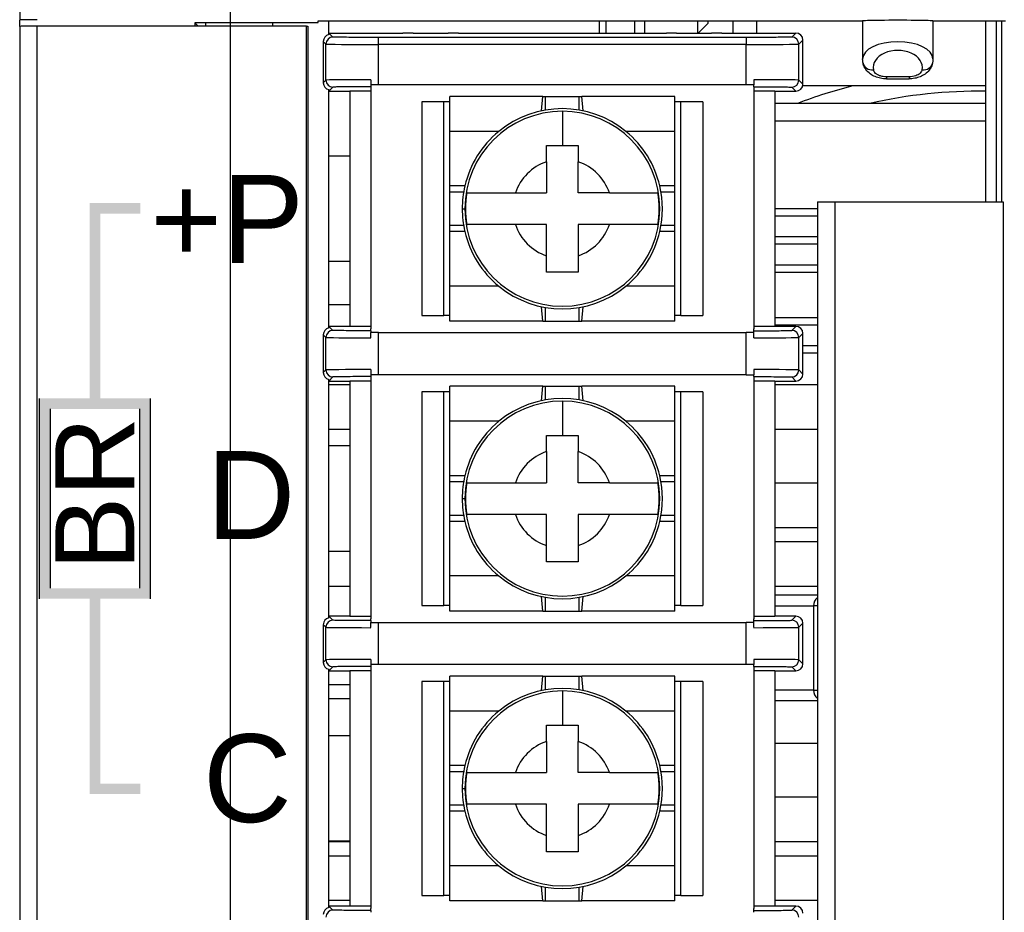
# Model space of a CAD drawing. Extents: x 14074 to 14381, y -3030 to -2703.
# Tile 13 of 18: x 14074 to 14103, y -2794 to -2768. Entities that reach past the tile are written whole.
import ezdxf

# ---------------------------------------------------------------- set-up
doc = ezdxf.new("R2010")
doc.units = 0
doc.layers.get('0').update_dxf_attribs({"linetype": 'CONTINUOUS'})
doc.layers.get('DEFPOINTS').update_dxf_attribs({"color": 8, "linetype": 'CONTINUOUS'})
doc.styles.add('DIMEMSIONS', font='isocp.shx', dxfattribs={"bigfont": 'chineset.shx'})
doc.styles.get("Standard").update_dxf_attribs({"font": 'PMingLiU.ttf'})
doc.dimstyles.new('ISO-25', dxfattribs={"dimtxt": 3, "dimasz": 3, "dimexe": 1, "dimexo": 1, "dimgap": 2, "dimtad": 2, "dimtih": 1, "dimtoh": 1, "dimtxsty": 'STANDARD', "dimcen": 0, "dimclrd": 256, "dimclre": 256, "dimclrt": 256, "dimazin": 3, "dimtfac": 1, "dimtmove": 0, "dimatfit": 3})

# ---------------------------------------------------------------- blocks, each defined once
blk = doc.blocks.new('*D5')
for p, q in [((14080.498, -2882.175), (14080.498, -2718.393)), ((14138.498, -2732.175), (14138.498, -2718.393)), ((14083.498, -2719.393), (14135.498, -2719.393))]:
    blk.add_line(p, q)
for points in [[(14083.498, -2718.893), (14083.498, -2719.893), (14080.498, -2719.393)], [(14135.498, -2718.893), (14135.498, -2719.893), (14138.498, -2719.393)]]:
    blk.add_solid(points)
at = {"layer": 'DEFPOINTS', "color": 0}
for p in [(14138.498, -2719.393), (14138.498, -2733.175), (14080.498, -2883.175)]:
    blk.add_point(p, dxfattribs=at)
at = {"insert": (14109.498, -2715.695), "char_height": 3, "attachment_point": 5}
blk.add_mtext('58', dxfattribs=at)
blk = doc.blocks.new('*D7')
for p, q in [((14139.498, -2733.175), (14153.144, -2733.175)), ((14152.144, -2736.175), (14152.144, -2880.175)), ((14081.498, -2883.175), (14153.144, -2883.175))]:
    blk.add_line(p, q)
for points in [[(14151.644, -2736.175), (14152.644, -2736.175), (14152.144, -2733.175)], [(14151.644, -2880.175), (14152.644, -2880.175), (14152.144, -2883.175)]]:
    blk.add_solid(points)
at = {"layer": 'DEFPOINTS', "color": 0}
for p in [(14138.498, -2733.175), (14080.498, -2883.175), (14152.144, -2883.175)]:
    blk.add_point(p, dxfattribs=at)
at = {"insert": (14157.008, -2808.175), "char_height": 3, "attachment_point": 5}
blk.add_mtext('150', dxfattribs=at)

msp = doc.modelspace()

# ---------------------------------------------------------------- hatches: boundary and pattern name
h = msp.add_hatch(color=256)
h.dxf.hatch_style = 1
h.paths.add_polyline_path([(14076.79, -2773.812), (14077.93, -2773.812), (14077.93, -2773.512), (14076.49, -2773.512), (14076.49, -2779.073), (14075.064, -2779.073), (14075.064, -2784.775), (14076.49, -2784.775), (14076.49, -2790.336), (14077.93, -2790.336), (14077.93, -2790.036), (14076.79, -2790.036), (14076.79, -2784.775), (14078.217, -2784.775), (14078.217, -2779.073), (14076.79, -2779.073)])
h.paths.add_polyline_path([(14077.917, -2779.373), (14077.917, -2784.475), (14075.364, -2784.475), (14075.364, -2779.373)], flags=16)

# ---------------------------------------------------------------- linework, layer by layer
for p, q in [((14074.498, -2760.28), (14074.498, -2768.301)), ((14074.498, -2768.484), (14074.498, -2768.301)), ((14074.498, -2768.484), (14074.498, -2802.306)), ((14074.998, -2801.819), (14074.998, -2768.475)), ((14079.498, -2768.475), (14074.998, -2768.475)), ((14079.498, -2768.475), (14079.498, -2768.376)), ((14079.498, -2768.376), (14082.998, -2768.376)), ((14079.498, -2768.395), (14079.578, -2768.475)), ((14082.667, -2768.475), (14079.498, -2768.475)), ((14079.798, -2768.475), (14079.798, -2768.376)), ((14081.698, -2768.376), (14081.698, -2768.475)), ((14082.667, -2802.319), (14082.667, -2768.475)), ((14082.667, -2768.475), (14082.698, -2768.475)), ((14082.698, -2768.475), (14082.698, -2869.675)), ((14082.998, -2768.376), (14082.998, -2768.327)), ((14082.998, -2768.327), (14098.498, -2768.327)), ((14083.298, -2768.716), (14083.298, -2768.327)), ((14090.998, -2768.327), (14090.998, -2768.671)), ((14091.198, -2768.671), (14091.198, -2768.327)), ((14091.998, -2768.327), (14091.998, -2768.671)), ((14092.298, -2768.671), (14092.298, -2768.327)), ((14093.798, -2768.327), (14093.798, -2768.675)), ((14093.818, -2768.675), (14094.098, -2768.395)), ((14094.098, -2768.395), (14094.098, -2768.327)), ((14094.811, -2768.671), (14094.811, -2768.327)), ((14095.473, -2768.327), (14095.473, -2768.671)), ((14098.498, -2768.327), (14098.498, -2769.409)), ((14100.498, -2768.327), (14102.564, -2768.327)), ((14100.498, -2768.327), (14100.498, -2769.409)), ((14101.998, -2768.327), (14101.998, -2773.475)), ((14102.298, -2768.327), (14102.298, -2773.475)), ((14102.459, -2773.475), (14102.459, -2768.327)), ((14083.298, -2768.671), (14085.409, -2768.671)), ((14083.418, -2768.786), (14083.298, -2768.671)), ((14085.698, -2768.675), (14085.409, -2768.671)), ((14085.698, -2768.675), (14086.698, -2768.675)), ((14086.987, -2768.671), (14086.698, -2768.675)), ((14086.987, -2768.671), (14092.909, -2768.671)), ((14093.198, -2768.675), (14092.909, -2768.671)), ((14093.198, -2768.675), (14094.198, -2768.675)), ((14094.487, -2768.671), (14094.198, -2768.675)), ((14094.487, -2768.671), (14096.598, -2768.671)), ((14096.598, -2768.671), (14096.478, -2768.786)), ((14083.218, -2768.986), (14083.141, -2768.912)), ((14083.141, -2768.912), (14083.141, -2770.086)), ((14083.218, -2770.012), (14083.218, -2768.986)), ((14083.218, -2768.986), (14083.218, -2768.986)), ((14095.178, -2768.797), (14084.718, -2768.797)), ((14095.178, -2768.997), (14084.718, -2768.997)), ((14084.718, -2770.149), (14084.718, -2768.997)), ((14095.178, -2768.797), (14095.178, -2768.997)), ((14095.178, -2770.149), (14095.178, -2768.997)), ((14096.798, -2768.871), (14096.678, -2768.986)), ((14096.678, -2770.012), (14096.678, -2768.986)), ((14096.798, -2770.127), (14096.798, -2768.871)), ((14083.218, -2770.012), (14083.141, -2770.086)), ((14084.498, -2770.001), (14084.498, -2770.149)), ((14084.718, -2770.149), (14084.498, -2770.149)), ((14095.178, -2770.149), (14084.718, -2770.149)), ((14095.398, -2770.149), (14095.178, -2770.149)), ((14095.398, -2770.001), (14095.398, -2770.149)), ((14096.678, -2770.012), (14096.678, -2770.012)), ((14096.678, -2770.012), (14096.798, -2770.127)), ((14101.998, -2770.175), (14096.792, -2770.175)), ((14099.174, -2769.921), (14099.174, -2769.975)), ((14099.822, -2769.921), (14099.174, -2769.921)), ((14099.174, -2769.975), (14099.822, -2769.975)), ((14099.822, -2769.921), (14099.822, -2769.975)), ((14083.418, -2770.212), (14083.298, -2770.327)), ((14083.298, -2777.066), (14083.298, -2770.282)), ((14083.298, -2770.327), (14083.898, -2770.327)), ((14083.898, -2770.319), (14084.498, -2770.319)), ((14083.898, -2770.319), (14083.898, -2777.029)), ((14084.498, -2770.201), (14084.498, -2770.253)), ((14084.498, -2770.253), (14084.498, -2777.095)), ((14089.39, -2770.474), (14086.748, -2770.474)), ((14086.748, -2771.474), (14086.748, -2770.474)), ((14089.352, -2770.887), (14089.39, -2770.474)), ((14089.39, -2770.474), (14089.471, -2770.474)), ((14089.471, -2770.474), (14090.425, -2770.474)), ((14089.471, -2770.864), (14089.471, -2770.474)), ((14090.425, -2770.474), (14090.506, -2770.474)), ((14090.425, -2770.864), (14090.425, -2770.474)), ((14093.148, -2770.474), (14090.506, -2770.474)), ((14090.544, -2770.887), (14090.506, -2770.474)), ((14093.148, -2771.474), (14093.148, -2770.474)), ((14095.398, -2770.201), (14095.398, -2770.253)), ((14095.398, -2770.253), (14095.398, -2777.095)), ((14095.398, -2770.319), (14095.998, -2770.319)), ((14095.998, -2770.319), (14095.998, -2777.029)), ((14095.998, -2770.327), (14096.598, -2770.327)), ((14096.478, -2770.212), (14096.598, -2770.327)), ((14085.949, -2770.632), (14085.949, -2776.716)), ((14086.573, -2770.632), (14085.949, -2770.632)), ((14086.748, -2770.632), (14086.573, -2770.632)), ((14086.573, -2776.716), (14086.573, -2770.632)), ((14093.323, -2770.632), (14093.148, -2770.632)), ((14093.948, -2770.632), (14093.323, -2770.632)), ((14093.323, -2776.716), (14093.323, -2770.632)), ((14093.948, -2770.632), (14093.948, -2776.716)), ((14101.998, -2770.675), (14095.998, -2770.675)), ((14095.998, -2771.175), (14101.998, -2771.175)), ((14088.136, -2771.474), (14086.748, -2771.474)), ((14086.748, -2773.024), (14086.748, -2771.474)), ((14093.148, -2771.474), (14091.76, -2771.474)), ((14093.148, -2773.024), (14093.148, -2771.474)), ((14083.898, -2772.175), (14083.298, -2772.175)), ((14087.173, -2773.024), (14086.748, -2773.024)), ((14086.748, -2773.197), (14086.748, -2773.024)), ((14086.748, -2774.151), (14086.748, -2773.197)), ((14087.138, -2773.197), (14086.748, -2773.197)), ((14093.148, -2773.024), (14092.723, -2773.024)), ((14093.148, -2773.197), (14092.758, -2773.197)), ((14093.148, -2773.197), (14093.148, -2773.024)), ((14093.148, -2774.151), (14093.148, -2773.197)), ((14097.211, -2773.475), (14097.711, -2773.475)), ((14097.211, -2773.475), (14097.211, -2864.675)), ((14097.711, -2864.675), (14097.711, -2773.475)), ((14097.711, -2773.475), (14102.498, -2773.475)), ((14102.498, -2773.475), (14102.498, -2864.675)), ((14087.098, -2773.674), (14087.173, -2773.674)), ((14097.211, -2773.675), (14095.998, -2773.675)), ((14095.998, -2773.875), (14097.211, -2773.875)), ((14087.138, -2774.151), (14086.748, -2774.151)), ((14086.748, -2774.324), (14086.748, -2774.151)), ((14087.173, -2774.324), (14086.748, -2774.324)), ((14086.748, -2775.874), (14086.748, -2774.324)), ((14093.148, -2774.324), (14092.723, -2774.324)), ((14093.148, -2774.151), (14092.758, -2774.151)), ((14093.148, -2774.324), (14093.148, -2774.151)), ((14093.148, -2775.874), (14093.148, -2774.324)), ((14097.211, -2774.475), (14095.998, -2774.475)), ((14095.998, -2774.675), (14097.211, -2774.675)), ((14083.898, -2775.175), (14083.298, -2775.175)), ((14097.211, -2775.275), (14095.998, -2775.275)), ((14095.998, -2775.475), (14097.211, -2775.475)), ((14088.136, -2775.874), (14086.748, -2775.874)), ((14086.748, -2776.874), (14086.748, -2775.874)), ((14093.148, -2775.874), (14091.76, -2775.874)), ((14093.148, -2776.874), (14093.148, -2775.874)), ((14083.298, -2776.395), (14083.898, -2776.395)), ((14089.39, -2776.874), (14089.352, -2776.461)), ((14089.471, -2776.874), (14089.471, -2776.484)), ((14090.425, -2776.874), (14090.425, -2776.484)), ((14090.506, -2776.874), (14090.544, -2776.461)), ((14085.949, -2776.716), (14086.573, -2776.716)), ((14086.748, -2776.716), (14086.573, -2776.716)), ((14089.39, -2776.874), (14086.748, -2776.874)), ((14089.39, -2776.874), (14089.471, -2776.874)), ((14089.471, -2776.874), (14090.425, -2776.874)), ((14090.425, -2776.874), (14090.506, -2776.874)), ((14093.148, -2776.874), (14090.506, -2776.874)), ((14093.323, -2776.716), (14093.148, -2776.716)), ((14093.323, -2776.716), (14093.948, -2776.716)), ((14097.211, -2776.775), (14095.998, -2776.775)), ((14083.898, -2777.021), (14083.298, -2777.021)), ((14083.418, -2777.136), (14083.298, -2777.021)), ((14084.498, -2777.029), (14083.898, -2777.029)), ((14084.498, -2777.147), (14084.498, -2777.095)), ((14084.718, -2777.199), (14084.498, -2777.199)), ((14084.498, -2777.347), (14084.498, -2777.199)), ((14084.718, -2777.199), (14095.178, -2777.199)), ((14084.718, -2778.399), (14084.718, -2777.199)), ((14095.178, -2778.399), (14095.178, -2777.199)), ((14095.398, -2777.199), (14095.178, -2777.199)), ((14095.998, -2777.029), (14095.398, -2777.029)), ((14095.398, -2777.147), (14095.398, -2777.095)), ((14095.398, -2777.347), (14095.398, -2777.199)), ((14095.998, -2776.975), (14097.211, -2776.975)), ((14096.598, -2777.021), (14095.998, -2777.021)), ((14096.478, -2777.136), (14096.598, -2777.021)), ((14083.218, -2777.336), (14083.141, -2777.262)), ((14083.141, -2777.262), (14083.141, -2778.336)), ((14083.218, -2778.262), (14083.218, -2777.336)), ((14083.218, -2777.336), (14083.218, -2777.336)), ((14096.678, -2777.336), (14096.798, -2777.221)), ((14096.678, -2778.262), (14096.678, -2777.336)), ((14096.798, -2778.377), (14096.798, -2777.221)), ((14097.211, -2777.575), (14096.798, -2777.575)), ((14096.798, -2777.775), (14097.211, -2777.775)), ((14083.218, -2778.262), (14083.141, -2778.336)), ((14084.498, -2778.251), (14084.498, -2778.399)), ((14095.398, -2778.251), (14095.398, -2778.399)), ((14096.678, -2778.262), (14096.678, -2778.262)), ((14096.678, -2778.262), (14096.798, -2778.377)), ((14083.418, -2778.462), (14083.298, -2778.577)), ((14083.298, -2785.316), (14083.298, -2778.532)), ((14083.298, -2778.577), (14083.898, -2778.577)), ((14083.898, -2778.569), (14084.498, -2778.569)), ((14083.898, -2778.569), (14083.898, -2785.279)), ((14084.718, -2778.399), (14084.498, -2778.399)), ((14084.498, -2778.451), (14084.498, -2778.503)), ((14084.498, -2778.503), (14084.498, -2785.345)), ((14095.178, -2778.399), (14084.718, -2778.399)), ((14095.178, -2778.399), (14095.398, -2778.399)), ((14095.398, -2778.451), (14095.398, -2778.503)), ((14095.398, -2778.503), (14095.398, -2785.345)), ((14095.398, -2778.569), (14095.998, -2778.569)), ((14095.998, -2778.569), (14095.998, -2785.279)), ((14095.998, -2778.577), (14096.598, -2778.577)), ((14096.478, -2778.462), (14096.598, -2778.577)), ((14083.298, -2778.675), (14083.898, -2778.675)), ((14085.949, -2778.882), (14085.949, -2784.966)), ((14086.573, -2778.882), (14085.949, -2778.882)), ((14086.748, -2778.882), (14086.573, -2778.882)), ((14086.573, -2784.966), (14086.573, -2778.882)), ((14089.39, -2778.724), (14086.748, -2778.724)), ((14086.748, -2779.724), (14086.748, -2778.724)), ((14089.352, -2779.137), (14089.39, -2778.724)), ((14089.39, -2778.724), (14089.471, -2778.724)), ((14089.471, -2778.724), (14090.425, -2778.724)), ((14089.471, -2779.114), (14089.471, -2778.724)), ((14090.425, -2778.724), (14090.506, -2778.724)), ((14090.425, -2779.114), (14090.425, -2778.724)), ((14093.148, -2778.724), (14090.506, -2778.724)), ((14090.544, -2779.137), (14090.506, -2778.724)), ((14093.148, -2779.724), (14093.148, -2778.724)), ((14093.323, -2778.882), (14093.148, -2778.882)), ((14093.948, -2778.882), (14093.323, -2778.882)), ((14093.323, -2784.966), (14093.323, -2778.882)), ((14093.948, -2778.882), (14093.948, -2784.966)), ((14095.998, -2778.675), (14097.211, -2778.675)), ((14075.064, -2784.775), (14075.064, -2779.073)), ((14075.064, -2784.775), (14075.064, -2779.073)), ((14078.217, -2779.073), (14078.217, -2784.775)), ((14078.217, -2779.073), (14078.217, -2784.775)), ((14075.364, -2779.373), (14075.364, -2784.475)), ((14075.364, -2779.373), (14075.364, -2784.475)), ((14077.917, -2784.475), (14077.917, -2779.373)), ((14077.917, -2784.475), (14077.917, -2779.373)), ((14088.136, -2779.724), (14086.748, -2779.724)), ((14086.748, -2781.274), (14086.748, -2779.724)), ((14093.148, -2779.724), (14091.76, -2779.724)), ((14093.148, -2781.274), (14093.148, -2779.724)), ((14083.298, -2779.945), (14083.898, -2779.945)), ((14095.998, -2779.945), (14097.211, -2779.945)), ((14083.898, -2780.425), (14083.298, -2780.425)), ((14087.173, -2781.274), (14086.748, -2781.274)), ((14086.748, -2781.447), (14086.748, -2781.274)), ((14093.148, -2781.274), (14092.723, -2781.274)), ((14093.148, -2781.447), (14093.148, -2781.274)), ((14086.748, -2782.401), (14086.748, -2781.447)), ((14087.138, -2781.447), (14086.748, -2781.447)), ((14093.148, -2781.447), (14092.758, -2781.447)), ((14093.148, -2782.401), (14093.148, -2781.447)), ((14095.998, -2781.475), (14097.211, -2781.475)), ((14087.098, -2781.924), (14087.173, -2781.924)), ((14087.138, -2782.401), (14086.748, -2782.401)), ((14086.748, -2782.574), (14086.748, -2782.401)), ((14093.148, -2782.401), (14092.758, -2782.401)), ((14093.148, -2782.574), (14093.148, -2782.401)), ((14087.173, -2782.574), (14086.748, -2782.574)), ((14086.748, -2784.124), (14086.748, -2782.574)), ((14093.148, -2782.574), (14092.723, -2782.574)), ((14093.148, -2784.124), (14093.148, -2782.574)), ((14095.998, -2782.745), (14097.211, -2782.745)), ((14095.998, -2783.146), (14097.211, -2783.146)), ((14083.898, -2783.425), (14083.298, -2783.425)), ((14088.136, -2784.124), (14086.748, -2784.124)), ((14086.748, -2785.124), (14086.748, -2784.124)), ((14093.148, -2784.124), (14091.76, -2784.124)), ((14093.148, -2785.124), (14093.148, -2784.124)), ((14083.298, -2784.416), (14083.898, -2784.416)), ((14095.998, -2784.416), (14097.211, -2784.416)), ((14089.39, -2785.124), (14089.352, -2784.711)), ((14089.471, -2785.124), (14089.471, -2784.734)), ((14090.425, -2785.124), (14090.425, -2784.734)), ((14090.506, -2785.124), (14090.544, -2784.711)), ((14097.211, -2784.675), (14095.998, -2784.675)), ((14085.949, -2784.966), (14086.573, -2784.966)), ((14086.748, -2784.966), (14086.573, -2784.966)), ((14093.323, -2784.966), (14093.148, -2784.966)), ((14093.323, -2784.966), (14093.948, -2784.966)), ((14095.998, -2784.975), (14097.098, -2784.975)), ((14097.211, -2784.975), (14097.098, -2784.975)), ((14097.098, -2784.975), (14097.098, -2787.375)), ((14083.418, -2785.386), (14083.298, -2785.271)), ((14083.898, -2785.271), (14083.298, -2785.271)), ((14084.498, -2785.279), (14083.898, -2785.279)), ((14089.39, -2785.124), (14086.748, -2785.124)), ((14089.39, -2785.124), (14089.471, -2785.124)), ((14089.471, -2785.124), (14090.425, -2785.124)), ((14090.425, -2785.124), (14090.506, -2785.124)), ((14093.148, -2785.124), (14090.506, -2785.124)), ((14095.998, -2785.279), (14095.398, -2785.279)), ((14096.598, -2785.271), (14095.998, -2785.271)), ((14096.478, -2785.386), (14096.598, -2785.271)), ((14083.218, -2785.586), (14083.141, -2785.512)), ((14083.141, -2785.512), (14083.141, -2786.586)), ((14083.218, -2786.512), (14083.218, -2785.586)), ((14083.218, -2785.586), (14083.218, -2785.586)), ((14084.498, -2785.397), (14084.498, -2785.345)), ((14084.498, -2785.449), (14084.718, -2785.449)), ((14084.498, -2785.597), (14084.498, -2785.449)), ((14084.718, -2785.449), (14095.178, -2785.449)), ((14084.718, -2786.649), (14084.718, -2785.449)), ((14095.178, -2786.649), (14095.178, -2785.449)), ((14095.398, -2785.449), (14095.178, -2785.449)), ((14095.398, -2785.397), (14095.398, -2785.345)), ((14095.398, -2785.597), (14095.398, -2785.449)), ((14096.678, -2785.586), (14096.798, -2785.471)), ((14096.678, -2786.512), (14096.678, -2785.586)), ((14096.798, -2786.627), (14096.798, -2785.471)), ((14083.218, -2786.512), (14083.141, -2786.586)), ((14083.418, -2786.712), (14083.298, -2786.827)), ((14084.498, -2786.501), (14084.498, -2786.649)), ((14084.718, -2786.649), (14084.498, -2786.649)), ((14084.498, -2786.701), (14084.498, -2786.753)), ((14095.178, -2786.649), (14084.718, -2786.649)), ((14095.398, -2786.649), (14095.178, -2786.649)), ((14095.398, -2786.501), (14095.398, -2786.649)), ((14095.398, -2786.701), (14095.398, -2786.753)), ((14096.478, -2786.712), (14096.598, -2786.827)), ((14096.678, -2786.512), (14096.678, -2786.512)), ((14096.678, -2786.512), (14096.798, -2786.627)), ((14083.298, -2793.566), (14083.298, -2786.782)), ((14083.298, -2786.827), (14083.898, -2786.827)), ((14083.898, -2786.819), (14084.498, -2786.819)), ((14083.898, -2786.819), (14083.898, -2793.529)), ((14084.498, -2786.753), (14084.498, -2793.595)), ((14089.39, -2786.974), (14086.748, -2786.974)), ((14086.748, -2787.974), (14086.748, -2786.974)), ((14089.352, -2787.387), (14089.39, -2786.974)), ((14089.39, -2786.974), (14089.471, -2786.974)), ((14089.471, -2786.974), (14090.425, -2786.974)), ((14089.471, -2787.364), (14089.471, -2786.974)), ((14090.425, -2786.974), (14090.506, -2786.974)), ((14090.425, -2787.364), (14090.425, -2786.974)), ((14093.148, -2786.974), (14090.506, -2786.974)), ((14090.544, -2787.387), (14090.506, -2786.974)), ((14093.148, -2787.974), (14093.148, -2786.974)), ((14095.398, -2786.753), (14095.398, -2793.595)), ((14095.398, -2786.819), (14095.998, -2786.819)), ((14095.998, -2786.819), (14095.998, -2793.529)), ((14095.998, -2786.827), (14096.598, -2786.827)), ((14083.298, -2787.216), (14083.898, -2787.216)), ((14085.949, -2787.132), (14085.949, -2793.216)), ((14086.573, -2787.132), (14085.949, -2787.132)), ((14086.748, -2787.132), (14086.573, -2787.132)), ((14086.573, -2793.216), (14086.573, -2787.132)), ((14093.323, -2787.132), (14093.148, -2787.132)), ((14093.948, -2787.132), (14093.323, -2787.132)), ((14093.323, -2793.216), (14093.323, -2787.132)), ((14093.948, -2787.132), (14093.948, -2793.216)), ((14097.098, -2787.375), (14095.998, -2787.375)), ((14097.098, -2787.375), (14097.211, -2787.375)), ((14083.298, -2787.616), (14083.898, -2787.616)), ((14095.998, -2787.675), (14097.211, -2787.675)), ((14088.136, -2787.974), (14086.748, -2787.974)), ((14086.748, -2789.524), (14086.748, -2787.974)), ((14093.148, -2787.974), (14091.76, -2787.974)), ((14093.148, -2789.524), (14093.148, -2787.974)), ((14083.898, -2788.675), (14083.298, -2788.675)), ((14095.998, -2788.886), (14097.211, -2788.886)), ((14087.173, -2789.524), (14086.748, -2789.524)), ((14086.748, -2789.697), (14086.748, -2789.524)), ((14093.148, -2789.524), (14092.723, -2789.524)), ((14093.148, -2789.697), (14093.148, -2789.524)), ((14086.748, -2790.651), (14086.748, -2789.697)), ((14087.138, -2789.697), (14086.748, -2789.697)), ((14093.148, -2789.697), (14092.758, -2789.697)), ((14093.148, -2790.651), (14093.148, -2789.697)), ((14087.098, -2790.174), (14087.173, -2790.174)), ((14087.138, -2790.651), (14086.748, -2790.651)), ((14086.748, -2790.824), (14086.748, -2790.651)), ((14093.148, -2790.651), (14092.758, -2790.651)), ((14093.148, -2790.824), (14093.148, -2790.651)), ((14095.998, -2790.416), (14097.211, -2790.416)), ((14087.173, -2790.824), (14086.748, -2790.824)), ((14086.748, -2792.374), (14086.748, -2790.824)), ((14093.148, -2790.824), (14092.723, -2790.824)), ((14093.148, -2792.374), (14093.148, -2790.824)), ((14083.898, -2791.675), (14083.298, -2791.675)), ((14083.298, -2791.686), (14083.898, -2791.686)), ((14095.998, -2791.686), (14097.211, -2791.686)), ((14083.298, -2792.087), (14083.898, -2792.087)), ((14095.998, -2792.087), (14097.211, -2792.087)), ((14088.136, -2792.374), (14086.748, -2792.374)), ((14086.748, -2793.374), (14086.748, -2792.374)), ((14093.148, -2792.374), (14091.76, -2792.374)), ((14093.148, -2793.374), (14093.148, -2792.374)), ((14089.39, -2793.374), (14089.352, -2792.961)), ((14089.471, -2793.374), (14089.471, -2792.984)), ((14090.425, -2793.374), (14090.425, -2792.984)), ((14090.506, -2793.374), (14090.544, -2792.961)), ((14083.298, -2793.357), (14083.898, -2793.357)), ((14085.949, -2793.216), (14086.573, -2793.216)), ((14086.748, -2793.216), (14086.573, -2793.216)), ((14089.39, -2793.374), (14086.748, -2793.374)), ((14089.39, -2793.374), (14089.471, -2793.374)), ((14089.471, -2793.374), (14090.425, -2793.374)), ((14090.425, -2793.374), (14090.506, -2793.374)), ((14093.148, -2793.374), (14090.506, -2793.374)), ((14093.323, -2793.216), (14093.148, -2793.216)), ((14093.323, -2793.216), (14093.948, -2793.216)), ((14095.998, -2793.357), (14097.211, -2793.357)), ((14083.898, -2793.521), (14083.298, -2793.521)), ((14083.418, -2793.636), (14083.298, -2793.521)), ((14084.498, -2793.529), (14083.898, -2793.529)), ((14084.498, -2793.647), (14084.498, -2793.595)), ((14095.998, -2793.529), (14095.398, -2793.529)), ((14095.398, -2793.647), (14095.398, -2793.595)), ((14096.598, -2793.521), (14095.998, -2793.521)), ((14096.478, -2793.636), (14096.598, -2793.521))]:
    msp.add_line(p, q)
for centre, radius, start, end in [((14101.798, -2784.227), 14.5, 104.2932, 110.8424), ((14101.798, -2784.227), 13.9, 89.1756, 102.8635), ((14089.948, -2773.674), 2.775, 90, 180), ((14089.948, -2773.674), 2.775, 180, 90), ((14089.948, -2773.674), 2.85, 50.5275, 129.4725), ((14089.948, -2773.674), 2.85, 129.4725, 166.8165), ((14089.948, -2773.674), 2.85, 13.1835, 50.5275), ((14089.948, -2773.674), 1.412, 108.5858, 161.4142), ((14089.948, -2773.674), 1.412, 18.5858, 71.4142), ((14089.948, -2773.674), 2.85, 166.8165, 180), ((14089.948, -2773.674), 2.755, 170.5995, 189.4005), ((14089.948, -2773.674), 2.755, 350.5995, 9.4005), ((14089.948, -2773.674), 2.85, 346.8165, 13.1835), ((14089.948, -2773.674), 2.85, 180, 193.1835), ((14089.948, -2773.674), 2.85, 193.1835, 230.5275), ((14089.948, -2773.674), 1.412, 198.5858, 251.4142), ((14089.948, -2773.674), 1.412, 288.5858, 341.4142), ((14089.948, -2773.674), 2.85, 309.4725, 346.8165), ((14089.948, -2773.674), 2.85, 230.5275, 309.4725), ((14089.948, -2781.924), 2.775, 90, 180), ((14089.948, -2781.924), 2.775, 180, 90), ((14089.948, -2781.924), 2.85, 50.5275, 129.4725), ((14089.948, -2781.924), 2.85, 129.4725, 166.8165), ((14089.948, -2781.924), 2.85, 13.1835, 50.5275), ((14089.948, -2781.924), 1.412, 108.5858, 161.4142), ((14089.948, -2781.924), 1.412, 18.5858, 71.4142), ((14089.948, -2781.924), 2.85, 166.8165, 180), ((14089.948, -2781.924), 2.85, 346.8165, 13.1835), ((14089.948, -2781.924), 2.755, 170.5995, 189.4005), ((14089.948, -2781.924), 2.755, 350.5995, 9.4005), ((14089.948, -2781.924), 2.85, 180, 193.1835), ((14089.948, -2781.924), 1.412, 198.5858, 251.4142), ((14089.948, -2781.924), 1.412, 288.5858, 341.4142), ((14089.948, -2781.924), 2.85, 193.1835, 230.5275), ((14089.948, -2781.924), 2.85, 309.4725, 346.8165), ((14089.948, -2781.924), 2.85, 230.5275, 309.4725), ((14097.398, -2784.975), 0.3, 128.4954, 180), ((14089.948, -2790.174), 2.775, 90, 180), ((14089.948, -2790.174), 2.775, 180, 90), ((14089.948, -2790.174), 2.85, 50.5275, 129.4725), ((14097.398, -2787.375), 0.3, 180, 231.5046), ((14089.948, -2790.174), 2.85, 129.4725, 166.8165), ((14089.948, -2790.174), 2.85, 13.1835, 50.5275), ((14089.948, -2790.174), 1.412, 108.5858, 161.4142), ((14089.948, -2790.174), 1.412, 18.5858, 71.4142), ((14089.948, -2790.174), 2.85, 166.8165, 180), ((14089.948, -2790.174), 2.85, 346.8165, 13.1835), ((14089.948, -2790.174), 2.755, 170.5995, 189.4005), ((14089.948, -2790.174), 2.755, 350.5995, 9.4005), ((14089.948, -2790.174), 2.85, 180, 193.1835), ((14089.948, -2790.174), 1.412, 198.5858, 251.4142), ((14089.948, -2790.174), 1.412, 288.5858, 341.4142), ((14089.948, -2790.174), 2.85, 193.1835, 230.5275), ((14089.948, -2790.174), 2.85, 309.4725, 346.8165), ((14089.948, -2790.174), 2.85, 230.5275, 309.4725)]:
    msp.add_arc(centre, radius, start, end)
for centre, major_axis, ratio, start_param, end_param in [((14074.998, -2768.301), (0.5, 0), 0.017455, 1.570796, 3.141593), ((14074.998, -2768.484), (0.5, 0), 0.017455, 1.570796, 3.141593), ((14099.498, -2768.327), (1, 0), 0.017455, 0, 3.141593), ((14083.341, -2768.912), (0.144, -0.139), 0.999921, 2.552103, 3.908384), ((14083.418, -2768.986), (0.139, 0.144), 0.999921, 0.766871, 2.337588), ((14096.478, -2768.986), (-0.139, 0.144), 0.999921, 3.945573, 5.515947), ((14096.598, -2768.871), (-0.144, -0.139), 0.999921, 2.374801, 3.945518), ((14084.718, -2768.986), (-1.5, 0), 0.007563, 0.009042, 1.570782), ((14084.718, -2768.997), (0, 0.2), 0.00001, 4.712386, 6.274247), ((14095.178, -2768.986), (1.5, 0), 0.007563, 4.712403, 6.274143), ((14099.498, -2769.409), (-1, 0), 0.490145, 3.141593, 6.283185), ((14099.498, -2769.655), (0.7, 0), 0.700208, 6.147215, 9.560748), ((14098.805, -2769.475), (-0.294, -0.058), 0.814056, 0, 1.413059), ((14100.192, -2769.475), (0.294, -0.058), 0.814056, 4.870127, 6.283185), ((14083.341, -2770.086), (0.144, 0.139), 0.999921, 2.374801, 3.731082), ((14084.718, -2770.012), (-1.5, 0), 0.007563, 4.859347, 6.27414), ((14083.418, -2770.012), (-0.139, 0.144), 0.999921, 0.804005, 2.374722), ((14095.178, -2770.012), (1.5, 0), 0.007563, 0.009045, 1.42384), ((14096.478, -2770.012), (-0.139, -0.144), 0.999921, 0.766871, 2.337588), ((14096.598, -2770.127), (-0.144, 0.139), 0.999921, 2.337667, 3.908384), ((14083.341, -2777.262), (0.144, -0.139), 0.999921, 2.552103, 3.908384), ((14083.418, -2777.336), (0.139, 0.144), 0.999921, 0.766871, 2.337588), ((14096.478, -2777.336), (0.139, -0.144), 0.999921, 0.804005, 2.374722), ((14096.598, -2777.221), (-0.144, -0.139), 0.999921, 2.374801, 3.945518), ((14084.718, -2777.336), (-1.5, 0), 0.007563, 0.009045, 1.42384), ((14095.178, -2777.336), (1.5, 0), 0.007563, 4.859347, 6.27414), ((14084.718, -2778.262), (-1.5, 0), 0.007563, 4.859347, 6.27414), ((14083.418, -2778.262), (-0.139, 0.144), 0.999921, 0.804005, 2.374722), ((14095.178, -2778.262), (1.5, 0), 0.007563, 0.009045, 1.42384), ((14096.478, -2778.262), (-0.139, -0.144), 0.999921, 0.766871, 2.337588), ((14083.341, -2778.336), (0.144, 0.139), 0.999921, 2.374801, 3.731082), ((14096.598, -2778.377), (-0.144, 0.139), 0.999921, 2.337667, 3.908384), ((14083.341, -2785.512), (0.144, -0.139), 0.999921, 2.552103, 3.908384), ((14096.598, -2785.471), (-0.144, -0.139), 0.999921, 2.374801, 3.945518), ((14083.418, -2785.586), (0.139, 0.144), 0.999921, 0.766871, 2.337588), ((14084.718, -2785.586), (-1.5, 0), 0.007563, 0.009045, 1.42384), ((14095.178, -2785.586), (1.5, 0), 0.007563, 4.859347, 6.27414), ((14096.478, -2785.586), (0.139, -0.144), 0.999921, 0.804005, 2.374722), ((14083.341, -2786.586), (0.144, 0.139), 0.999921, 2.374801, 3.731082), ((14084.718, -2786.512), (-1.5, 0), 0.007563, 4.859347, 6.27414), ((14083.418, -2786.512), (-0.139, 0.144), 0.999921, 0.804005, 2.374722), ((14095.178, -2786.512), (1.5, 0), 0.007563, 0.009045, 1.42384), ((14096.478, -2786.512), (-0.139, -0.144), 0.999921, 0.766871, 2.337588), ((14096.598, -2786.627), (-0.144, 0.139), 0.999921, 2.337667, 3.908384), ((14083.341, -2793.762), (0.144, -0.139), 0.999921, 2.552103, 3.908384), ((14083.418, -2793.836), (0.139, 0.144), 0.999921, 0.766871, 2.337588), ((14096.478, -2793.836), (0.139, -0.144), 0.999921, 0.804005, 2.374722), ((14096.598, -2793.721), (-0.144, -0.139), 0.999921, 2.374801, 3.945518)]:
    msp.add_ellipse(centre, major_axis=major_axis, ratio=ratio, start_param=start_param, end_param=end_param)
for points, knots in [([(14084.718, -2768.797), (14084.604, -2768.797), (14084.493, -2768.797), (14084.385, -2768.797), (14084.277, -2768.797), (14084.171, -2768.796), (14084.072, -2768.796), (14083.974, -2768.795), (14083.883, -2768.795), (14083.803, -2768.794), (14083.722, -2768.793), (14083.652, -2768.792), (14083.595, -2768.792), (14083.538, -2768.791), (14083.494, -2768.79), (14083.464, -2768.789), (14083.434, -2768.788), (14083.419, -2768.787), (14083.418, -2768.786)], [0, 0, 0, 0, 0.1666667, 0.1666667, 0.1666667, 0.3333333, 0.3333333, 0.3333333, 0.5, 0.5, 0.5, 0.6666667, 0.6666667, 0.6666667, 0.8333333, 0.8333333, 0.8333333, 1, 1, 1, 1]), ([(14096.478, -2768.786), (14096.477, -2768.787), (14096.462, -2768.788), (14096.432, -2768.789), (14096.402, -2768.79), (14096.358, -2768.791), (14096.301, -2768.792), (14096.244, -2768.792), (14096.174, -2768.793), (14096.093, -2768.794), (14096.013, -2768.795), (14095.922, -2768.795), (14095.824, -2768.796), (14095.725, -2768.796), (14095.619, -2768.797), (14095.511, -2768.797), (14095.403, -2768.797), (14095.293, -2768.797), (14095.178, -2768.797)], [0, 0, 0, 0, 0.1666667, 0.1666667, 0.1666667, 0.3333333, 0.3333333, 0.3333333, 0.5, 0.5, 0.5, 0.6666667, 0.6666667, 0.6666667, 0.8333333, 0.8333333, 0.8333333, 1, 1, 1, 1]), ([(14098.51, -2769.533), (14098.509, -2769.525), (14098.507, -2769.517), (14098.505, -2769.5), (14098.503, -2769.492), (14098.501, -2769.475), (14098.501, -2769.467), (14098.499, -2769.451), (14098.499, -2769.442), (14098.498, -2769.426), (14098.498, -2769.417), (14098.498, -2769.409)], [-1.7067664, -1.7067664, -1.7067664, -1.7067664, -1.6795724, -1.6795724, -1.6523784, -1.6523784, -1.6251843, -1.6251843, -1.5979903, -1.5979903, -1.5707963, -1.5707963, -1.5707963, -1.5707963]), ([(14099.174, -2769.975), (14099.114, -2769.975), (14099.059, -2769.969), (14098.953, -2769.948), (14098.902, -2769.932), (14098.804, -2769.892), (14098.757, -2769.866), (14098.667, -2769.802), (14098.625, -2769.763), (14098.555, -2769.666), (14098.527, -2769.609), (14098.512, -2769.541), (14098.511, -2769.537), (14098.51, -2769.533)], [0, 0, 0, 0, 0.01099891, 0.01099891, 0.02199783, 0.02199783, 0.03299674, 0.03299674, 0.04399565, 0.04399565, 0.05434659, 0.05434659, 0.05499457, 0.05499457, 0.05499457, 0.05499457]), ([(14100.486, -2769.533), (14100.476, -2769.582), (14100.459, -2769.628), (14100.409, -2769.715), (14100.376, -2769.755), (14100.298, -2769.827), (14100.252, -2769.858), (14100.158, -2769.908), (14100.109, -2769.927), (14100.006, -2769.957), (14099.953, -2769.967), (14099.873, -2769.974), (14099.848, -2769.975), (14099.822, -2769.975)], [0, 0, 0, 0, 0.0078672, 0.0078672, 0.01725976, 0.01725976, 0.02825911, 0.02825911, 0.03925846, 0.03925846, 0.05025781, 0.05025781, 0.05499675, 0.05499675, 0.05499675, 0.05499675]), ([(14100.498, -2769.409), (14100.498, -2769.417), (14100.498, -2769.426), (14100.497, -2769.442), (14100.497, -2769.451), (14100.496, -2769.467), (14100.495, -2769.475), (14100.493, -2769.492), (14100.492, -2769.5), (14100.489, -2769.517), (14100.488, -2769.525), (14100.486, -2769.533)], [1.5707963, 1.5707963, 1.5707963, 1.5707963, 1.5979903, 1.5979903, 1.6251843, 1.6251843, 1.6523784, 1.6523784, 1.6795724, 1.6795724, 1.7067664, 1.7067664, 1.7067664, 1.7067664]), ([(14099.174, -2769.921), (14099.142, -2769.921), (14099.109, -2769.918), (14099.044, -2769.906), (14099.01, -2769.897), (14098.96, -2769.878), (14098.942, -2769.869), (14098.917, -2769.856), (14098.909, -2769.851), (14098.889, -2769.838), (14098.878, -2769.83), (14098.852, -2769.807), (14098.838, -2769.792), (14098.816, -2769.758), (14098.808, -2769.74), (14098.805, -2769.721)], [0, 0, 0, 0, 0.00962405, 0.00962405, 0.02062296, 0.02062296, 0.02749728, 0.02749728, 0.03093444, 0.03093444, 0.0364339, 0.0364339, 0.04523303, 0.04523303, 0.05499457, 0.05499457, 0.05499457, 0.05499457]), ([(14100.192, -2769.721), (14100.189, -2769.734), (14100.184, -2769.747), (14100.167, -2769.78), (14100.152, -2769.8), (14100.1, -2769.846), (14100.058, -2769.871), (14099.952, -2769.909), (14099.888, -2769.921), (14099.822, -2769.921)], [0, 0, 0, 0, 0.00687459, 0.00687459, 0.01787394, 0.01787394, 0.0354729, 0.0354729, 0.05499675, 0.05499675, 0.05499675, 0.05499675]), ([(14084.498, -2770.201), (14084.373, -2770.201), (14084.256, -2770.201), (14084.145, -2770.202), (14084.034, -2770.202), (14083.93, -2770.203), (14083.838, -2770.204), (14083.746, -2770.204), (14083.666, -2770.205), (14083.603, -2770.206), (14083.54, -2770.207), (14083.493, -2770.208), (14083.463, -2770.209), (14083.432, -2770.21), (14083.419, -2770.211), (14083.418, -2770.212)], [0, 0, 0, 0, 0.2, 0.2, 0.2, 0.4, 0.4, 0.4, 0.6, 0.6, 0.6, 0.8, 0.8, 0.8, 1, 1, 1, 1]), ([(14087.23, -2773.224), (14087.267, -2773.224), (14087.34, -2773.224), (14087.446, -2773.224), (14087.634, -2773.224), (14087.917, -2773.224), (14088.264, -2773.224), (14088.373, -2773.224), (14088.488, -2773.224), (14088.61, -2773.224)], [0, 0, 0, 0, 0.299884, 0.299884, 0.299884, 0.833184, 0.833184, 0.833184, 1, 1, 1, 1]), ([(14091.286, -2773.224), (14091.673, -2773.224), (14091.998, -2773.224), (14092.241, -2773.224), (14092.444, -2773.224), (14092.588, -2773.224), (14092.653, -2773.224), (14092.658, -2773.224), (14092.662, -2773.224), (14092.666, -2773.224)], [0, 0, 0, 0, 0.526615, 0.526615, 0.526615, 0.96749, 0.96749, 0.96749, 1, 1, 1, 1]), ([(14088.61, -2774.124), (14088.224, -2774.124), (14087.898, -2774.124), (14087.655, -2774.124), (14087.452, -2774.124), (14087.308, -2774.124), (14087.243, -2774.124), (14087.238, -2774.124), (14087.234, -2774.124), (14087.23, -2774.124)], [0, 0, 0, 0, 0.526615, 0.526615, 0.526615, 0.96749, 0.96749, 0.96749, 1, 1, 1, 1]), ([(14092.666, -2774.124), (14092.63, -2774.124), (14092.556, -2774.124), (14092.45, -2774.124), (14092.262, -2774.124), (14091.979, -2774.124), (14091.632, -2774.124), (14091.523, -2774.124), (14091.408, -2774.124), (14091.286, -2774.124)], [0, 0, 0, 0, 0.299884, 0.299884, 0.299884, 0.833184, 0.833184, 0.833184, 1, 1, 1, 1]), ([(14095.398, -2777.147), (14095.523, -2777.147), (14095.639, -2777.147), (14095.748, -2777.146), (14095.858, -2777.146), (14095.962, -2777.145), (14096.053, -2777.144), (14096.145, -2777.144), (14096.224, -2777.143), (14096.288, -2777.142), (14096.352, -2777.141), (14096.4, -2777.14), (14096.432, -2777.139), (14096.463, -2777.138), (14096.477, -2777.137), (14096.478, -2777.136)], [0, 0, 0, 0, 0.2, 0.2, 0.2, 0.4, 0.4, 0.4, 0.6, 0.6, 0.6, 0.8, 0.8, 0.8, 1, 1, 1, 1]), ([(14084.498, -2778.451), (14084.373, -2778.451), (14084.256, -2778.451), (14084.145, -2778.452), (14084.034, -2778.452), (14083.93, -2778.453), (14083.838, -2778.454), (14083.746, -2778.454), (14083.666, -2778.455), (14083.603, -2778.456), (14083.54, -2778.457), (14083.493, -2778.458), (14083.463, -2778.459), (14083.432, -2778.46), (14083.419, -2778.461), (14083.418, -2778.462)], [0, 0, 0, 0, 0.2, 0.2, 0.2, 0.4, 0.4, 0.4, 0.6, 0.6, 0.6, 0.8, 0.8, 0.8, 1, 1, 1, 1]), ([(14087.23, -2781.474), (14087.267, -2781.474), (14087.34, -2781.474), (14087.446, -2781.474), (14087.634, -2781.474), (14087.917, -2781.474), (14088.264, -2781.474), (14088.373, -2781.474), (14088.488, -2781.474), (14088.61, -2781.474)], [0, 0, 0, 0, 0.299884, 0.299884, 0.299884, 0.833184, 0.833184, 0.833184, 1, 1, 1, 1]), ([(14091.286, -2781.474), (14091.673, -2781.474), (14091.998, -2781.474), (14092.241, -2781.474), (14092.444, -2781.474), (14092.588, -2781.474), (14092.653, -2781.474), (14092.658, -2781.474), (14092.662, -2781.474), (14092.666, -2781.474)], [0, 0, 0, 0, 0.526615, 0.526615, 0.526615, 0.96749, 0.96749, 0.96749, 1, 1, 1, 1]), ([(14088.61, -2782.374), (14088.224, -2782.374), (14087.898, -2782.374), (14087.655, -2782.374), (14087.452, -2782.374), (14087.308, -2782.374), (14087.243, -2782.374), (14087.238, -2782.374), (14087.234, -2782.374), (14087.23, -2782.374)], [0, 0, 0, 0, 0.526615, 0.526615, 0.526615, 0.96749, 0.96749, 0.96749, 1, 1, 1, 1]), ([(14092.666, -2782.374), (14092.63, -2782.374), (14092.556, -2782.374), (14092.45, -2782.374), (14092.262, -2782.374), (14091.979, -2782.374), (14091.632, -2782.374), (14091.523, -2782.374), (14091.408, -2782.374), (14091.286, -2782.374)], [0, 0, 0, 0, 0.299884, 0.299884, 0.299884, 0.833184, 0.833184, 0.833184, 1, 1, 1, 1]), ([(14095.398, -2785.397), (14095.523, -2785.397), (14095.639, -2785.397), (14095.748, -2785.396), (14095.858, -2785.396), (14095.962, -2785.395), (14096.053, -2785.394), (14096.145, -2785.394), (14096.224, -2785.393), (14096.288, -2785.392), (14096.352, -2785.391), (14096.4, -2785.39), (14096.432, -2785.389), (14096.463, -2785.388), (14096.477, -2785.387), (14096.478, -2785.386)], [0, 0, 0, 0, 0.2, 0.2, 0.2, 0.4, 0.4, 0.4, 0.6, 0.6, 0.6, 0.8, 0.8, 0.8, 1, 1, 1, 1]), ([(14084.498, -2786.701), (14084.373, -2786.701), (14084.256, -2786.701), (14084.145, -2786.702), (14084.034, -2786.702), (14083.93, -2786.703), (14083.838, -2786.704), (14083.746, -2786.704), (14083.666, -2786.705), (14083.603, -2786.706), (14083.54, -2786.707), (14083.493, -2786.708), (14083.463, -2786.709), (14083.432, -2786.71), (14083.419, -2786.711), (14083.418, -2786.712)], [0, 0, 0, 0, 0.2, 0.2, 0.2, 0.4, 0.4, 0.4, 0.6, 0.6, 0.6, 0.8, 0.8, 0.8, 1, 1, 1, 1]), ([(14087.23, -2789.724), (14087.267, -2789.724), (14087.34, -2789.724), (14087.446, -2789.724), (14087.634, -2789.724), (14087.917, -2789.724), (14088.264, -2789.724), (14088.373, -2789.724), (14088.488, -2789.724), (14088.61, -2789.724)], [0, 0, 0, 0, 0.299884, 0.299884, 0.299884, 0.833184, 0.833184, 0.833184, 1, 1, 1, 1]), ([(14091.286, -2789.724), (14091.673, -2789.724), (14091.998, -2789.724), (14092.241, -2789.724), (14092.444, -2789.724), (14092.588, -2789.724), (14092.653, -2789.724), (14092.658, -2789.724), (14092.662, -2789.724), (14092.666, -2789.724)], [0, 0, 0, 0, 0.526615, 0.526615, 0.526615, 0.96749, 0.96749, 0.96749, 1, 1, 1, 1]), ([(14088.61, -2790.624), (14088.224, -2790.624), (14087.898, -2790.624), (14087.655, -2790.624), (14087.452, -2790.624), (14087.308, -2790.624), (14087.243, -2790.624), (14087.238, -2790.624), (14087.234, -2790.624), (14087.23, -2790.624)], [0, 0, 0, 0, 0.526615, 0.526615, 0.526615, 0.96749, 0.96749, 0.96749, 1, 1, 1, 1]), ([(14092.666, -2790.624), (14092.63, -2790.624), (14092.556, -2790.624), (14092.45, -2790.624), (14092.262, -2790.624), (14091.979, -2790.624), (14091.632, -2790.624), (14091.523, -2790.624), (14091.408, -2790.624), (14091.286, -2790.624)], [0, 0, 0, 0, 0.299884, 0.299884, 0.299884, 0.833184, 0.833184, 0.833184, 1, 1, 1, 1]), ([(14095.398, -2793.647), (14095.523, -2793.647), (14095.639, -2793.647), (14095.748, -2793.646), (14095.858, -2793.646), (14095.962, -2793.645), (14096.053, -2793.644), (14096.145, -2793.644), (14096.224, -2793.643), (14096.288, -2793.642), (14096.352, -2793.641), (14096.4, -2793.64), (14096.432, -2793.639), (14096.463, -2793.638), (14096.477, -2793.637), (14096.478, -2793.636)], [0, 0, 0, 0, 0.2, 0.2, 0.2, 0.4, 0.4, 0.4, 0.6, 0.6, 0.6, 0.8, 0.8, 0.8, 1, 1, 1, 1])]:
    msp.add_open_spline(points, degree=3, knots=knots)
for points in [[(14084.498, -2770.149), (14084.498, -2770.183), (14084.498, -2770.2), (14084.498, -2770.201)], [(14095.398, -2770.201), (14095.398, -2770.2), (14095.398, -2770.183), (14095.398, -2770.149)], [(14095.398, -2770.201), (14095.52, -2770.201), (14095.633, -2770.201), (14095.741, -2770.202)], [(14095.741, -2770.202), (14095.848, -2770.202), (14095.95, -2770.203), (14096.04, -2770.204)], [(14096.04, -2770.204), (14096.13, -2770.204), (14096.208, -2770.205), (14096.274, -2770.206)], [(14096.274, -2770.206), (14096.339, -2770.207), (14096.391, -2770.208), (14096.426, -2770.209)], [(14096.426, -2770.209), (14096.46, -2770.21), (14096.477, -2770.211), (14096.478, -2770.212)], [(14089.498, -2772.336), (14089.498, -2772.179), (14089.498, -2772.024), (14089.498, -2771.874)], [(14089.498, -2771.874), (14089.648, -2771.874), (14089.798, -2771.874), (14089.948, -2771.874)], [(14089.948, -2771.874), (14090.098, -2771.874), (14090.248, -2771.874), (14090.398, -2771.874)], [(14090.398, -2771.874), (14090.398, -2772.025), (14090.398, -2772.179), (14090.398, -2772.336)], [(14089.498, -2775.474), (14089.498, -2775.323), (14089.498, -2775.169), (14089.498, -2775.012)], [(14090.398, -2775.012), (14090.398, -2775.169), (14090.398, -2775.324), (14090.398, -2775.474)], [(14090.398, -2775.474), (14090.099, -2775.474), (14089.799, -2775.474), (14089.498, -2775.474)], [(14083.471, -2777.139), (14083.436, -2777.138), (14083.419, -2777.137), (14083.418, -2777.136)], [(14083.623, -2777.142), (14083.558, -2777.141), (14083.505, -2777.14), (14083.471, -2777.139)], [(14083.856, -2777.144), (14083.766, -2777.144), (14083.688, -2777.143), (14083.623, -2777.142)], [(14084.156, -2777.146), (14084.048, -2777.146), (14083.946, -2777.145), (14083.856, -2777.144)], [(14084.498, -2777.147), (14084.377, -2777.147), (14084.263, -2777.147), (14084.156, -2777.146)], [(14084.498, -2777.147), (14084.498, -2777.148), (14084.498, -2777.165), (14084.498, -2777.199)], [(14095.398, -2777.199), (14095.398, -2777.165), (14095.398, -2777.148), (14095.398, -2777.147)], [(14084.498, -2778.399), (14084.498, -2778.433), (14084.498, -2778.45), (14084.498, -2778.451)], [(14095.398, -2778.451), (14095.398, -2778.45), (14095.398, -2778.433), (14095.398, -2778.399)], [(14095.398, -2778.451), (14095.52, -2778.451), (14095.633, -2778.451), (14095.741, -2778.452)], [(14095.741, -2778.452), (14095.848, -2778.452), (14095.95, -2778.453), (14096.04, -2778.454)], [(14096.04, -2778.454), (14096.13, -2778.454), (14096.208, -2778.455), (14096.274, -2778.456)], [(14096.274, -2778.456), (14096.339, -2778.457), (14096.391, -2778.458), (14096.426, -2778.459)], [(14096.426, -2778.459), (14096.46, -2778.46), (14096.477, -2778.461), (14096.478, -2778.462)], [(14089.498, -2780.586), (14089.498, -2780.429), (14089.498, -2780.274), (14089.498, -2780.124)], [(14089.498, -2780.124), (14089.648, -2780.124), (14089.798, -2780.124), (14089.948, -2780.124)], [(14089.948, -2780.124), (14090.098, -2780.124), (14090.248, -2780.124), (14090.398, -2780.124)], [(14090.398, -2780.124), (14090.398, -2780.275), (14090.398, -2780.429), (14090.398, -2780.586)], [(14089.498, -2783.724), (14089.498, -2783.573), (14089.498, -2783.419), (14089.498, -2783.262)], [(14090.398, -2783.262), (14090.398, -2783.419), (14090.398, -2783.574), (14090.398, -2783.724)], [(14090.398, -2783.724), (14090.099, -2783.724), (14089.799, -2783.724), (14089.498, -2783.724)], [(14083.471, -2785.389), (14083.436, -2785.388), (14083.419, -2785.387), (14083.418, -2785.386)], [(14083.623, -2785.392), (14083.558, -2785.391), (14083.505, -2785.39), (14083.471, -2785.389)], [(14083.856, -2785.394), (14083.766, -2785.394), (14083.688, -2785.393), (14083.623, -2785.392)], [(14084.156, -2785.396), (14084.048, -2785.396), (14083.946, -2785.395), (14083.856, -2785.394)], [(14084.498, -2785.397), (14084.377, -2785.397), (14084.263, -2785.397), (14084.156, -2785.396)], [(14084.498, -2785.397), (14084.498, -2785.398), (14084.498, -2785.415), (14084.498, -2785.449)], [(14095.398, -2785.449), (14095.398, -2785.415), (14095.398, -2785.398), (14095.398, -2785.397)], [(14084.498, -2786.649), (14084.498, -2786.683), (14084.498, -2786.7), (14084.498, -2786.701)], [(14095.398, -2786.701), (14095.398, -2786.7), (14095.398, -2786.683), (14095.398, -2786.649)], [(14095.398, -2786.701), (14095.52, -2786.701), (14095.633, -2786.701), (14095.741, -2786.702)], [(14095.741, -2786.702), (14095.848, -2786.702), (14095.95, -2786.703), (14096.04, -2786.704)], [(14096.04, -2786.704), (14096.13, -2786.704), (14096.208, -2786.705), (14096.274, -2786.706)], [(14096.274, -2786.706), (14096.339, -2786.707), (14096.391, -2786.708), (14096.426, -2786.709)], [(14096.426, -2786.709), (14096.46, -2786.71), (14096.477, -2786.711), (14096.478, -2786.712)], [(14089.498, -2788.836), (14089.498, -2788.679), (14089.498, -2788.524), (14089.498, -2788.374)], [(14089.498, -2788.374), (14089.648, -2788.374), (14089.798, -2788.374), (14089.948, -2788.374)], [(14089.948, -2788.374), (14090.098, -2788.374), (14090.248, -2788.374), (14090.398, -2788.374)], [(14090.398, -2788.374), (14090.398, -2788.525), (14090.398, -2788.679), (14090.398, -2788.836)], [(14089.498, -2791.974), (14089.498, -2791.823), (14089.498, -2791.669), (14089.498, -2791.512)], [(14090.398, -2791.512), (14090.398, -2791.669), (14090.398, -2791.824), (14090.398, -2791.974)], [(14090.398, -2791.974), (14090.099, -2791.974), (14089.799, -2791.974), (14089.498, -2791.974)], [(14083.471, -2793.639), (14083.436, -2793.638), (14083.419, -2793.637), (14083.418, -2793.636)], [(14083.623, -2793.642), (14083.558, -2793.641), (14083.505, -2793.64), (14083.471, -2793.639)], [(14083.856, -2793.644), (14083.766, -2793.644), (14083.688, -2793.643), (14083.623, -2793.642)], [(14084.156, -2793.646), (14084.048, -2793.646), (14083.946, -2793.645), (14083.856, -2793.644)], [(14084.498, -2793.647), (14084.377, -2793.647), (14084.263, -2793.647), (14084.156, -2793.646)], [(14084.498, -2793.647), (14084.498, -2793.648), (14084.498, -2793.665), (14084.498, -2793.699)], [(14095.398, -2793.699), (14095.398, -2793.665), (14095.398, -2793.648), (14095.398, -2793.647)]]:
    msp.add_open_spline(points, degree=3)
for points, weights in [([(14089.948, -2770.899), (14089.948, -2770.981), (14089.948, -2771.874)], [1, 0.829475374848, 0.964862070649]), ([(14089.498, -2772.336), (14089.498, -2772.948), (14089.498, -2773.224)], [2.84172011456, 4.12856994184, 4.8701670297]), ([(14090.398, -2773.224), (14090.398, -2772.948), (14090.398, -2772.336)], [4.87016702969, 4.12856994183, 2.84172011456]), ([(14088.61, -2773.224), (14089.222, -2773.224), (14089.498, -2773.224)], [2.84172011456, 4.12856994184, 4.8701670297]), ([(14091.286, -2773.224), (14090.674, -2773.224), (14090.398, -2773.224)], [2.84172011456, 4.12856994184, 4.8701670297]), ([(14089.498, -2774.124), (14089.222, -2774.124), (14088.61, -2774.124)], [4.87016702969, 4.12856994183, 2.84172011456]), ([(14089.498, -2775.012), (14089.498, -2774.4), (14089.498, -2774.124)], [2.84172011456, 4.12856994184, 4.8701670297]), ([(14090.398, -2774.124), (14090.398, -2774.4), (14090.398, -2775.012)], [4.87016702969, 4.12856994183, 2.84172011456]), ([(14091.286, -2774.124), (14090.674, -2774.124), (14090.398, -2774.124)], [2.84172011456, 4.12856994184, 4.8701670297]), ([(14089.948, -2779.149), (14089.948, -2779.231), (14089.948, -2780.124)], [1, 0.829475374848, 0.964862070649]), ([(14089.498, -2780.586), (14089.498, -2781.198), (14089.498, -2781.474)], [2.84172011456, 4.12856994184, 4.8701670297]), ([(14090.398, -2781.474), (14090.398, -2781.198), (14090.398, -2780.586)], [4.87016702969, 4.12856994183, 2.84172011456]), ([(14088.61, -2781.474), (14089.222, -2781.474), (14089.498, -2781.474)], [2.84172011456, 4.12856994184, 4.8701670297]), ([(14091.286, -2781.474), (14090.674, -2781.474), (14090.398, -2781.474)], [2.84172011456, 4.12856994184, 4.8701670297]), ([(14089.498, -2782.374), (14089.222, -2782.374), (14088.61, -2782.374)], [4.87016702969, 4.12856994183, 2.84172011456]), ([(14089.498, -2783.262), (14089.498, -2782.65), (14089.498, -2782.374)], [2.84172011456, 4.12856994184, 4.8701670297]), ([(14090.398, -2782.374), (14090.398, -2782.65), (14090.398, -2783.262)], [4.87016702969, 4.12856994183, 2.84172011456]), ([(14091.286, -2782.374), (14090.674, -2782.374), (14090.398, -2782.374)], [2.84172011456, 4.12856994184, 4.8701670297]), ([(14089.948, -2787.399), (14089.948, -2787.481), (14089.948, -2788.374)], [1, 0.829475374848, 0.964862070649]), ([(14089.498, -2788.836), (14089.498, -2789.448), (14089.498, -2789.724)], [2.84172011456, 4.12856994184, 4.8701670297]), ([(14090.398, -2789.724), (14090.398, -2789.448), (14090.398, -2788.836)], [4.87016702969, 4.12856994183, 2.84172011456]), ([(14088.61, -2789.724), (14089.222, -2789.724), (14089.498, -2789.724)], [2.84172011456, 4.12856994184, 4.8701670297]), ([(14091.286, -2789.724), (14090.674, -2789.724), (14090.398, -2789.724)], [2.84172011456, 4.12856994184, 4.8701670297]), ([(14089.498, -2790.624), (14089.222, -2790.624), (14088.61, -2790.624)], [4.87016702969, 4.12856994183, 2.84172011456]), ([(14089.498, -2791.512), (14089.498, -2790.9), (14089.498, -2790.624)], [2.84172011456, 4.12856994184, 4.8701670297]), ([(14090.398, -2790.624), (14090.398, -2790.9), (14090.398, -2791.512)], [4.87016702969, 4.12856994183, 2.84172011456]), ([(14091.286, -2790.624), (14090.674, -2790.624), (14090.398, -2790.624)], [2.84172011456, 4.12856994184, 4.8701670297])]:
    msp.add_rational_spline(points, weights, degree=2)

# ---------------------------------------------------------------- texts
at = {"char_height": 2.5, "attachment_point": 1, "style": 'DIMEMSIONS'}
for s, insert in [('{\\fArial|b0|i0|c0|p34;+P}', (14078.221, -2772.714)), ('{\\fArial|b0|i0|c0|p34;D}', (14079.819, -2780.572)), ('{\\fArial|b0|i0|c0|p34;C}', (14079.72, -2788.631))]:
    msp.add_mtext_dynamic_manual_height_columns(s, width=2.98597, gutter_width=199.491, heights=[0], dxfattribs=dict(at, insert=insert))
at = {"insert": (14075.512, -2783.965), "char_height": 2.25, "attachment_point": 1, "rotation": 90, "style": 'DIMEMSIONS'}
msp.add_mtext_dynamic_manual_height_columns('{\\fArial|b0|i0|c0|p34;BR}', width=2.98597, gutter_width=199.491, heights=[0], dxfattribs=at)

# ---------------------------------------------------------------- dimensions: what is measured, and where the dimension line sits
dim = msp.add_linear_dim(base=(14138.498, -2719.393), p1=(14080.498, -2883.175), p2=(14138.498, -2733.175), dimstyle='ISO-25')
dim.commit()
dim.dimension.update_dxf_attribs({"geometry": '*D5', "text_midpoint": (14109.498, -2719.393), "dimtype": 160})
dim = msp.add_linear_dim(base=(14152.144, -2883.175), p1=(14138.498, -2733.175), p2=(14080.498, -2883.175), angle=90, dimstyle='ISO-25')
dim.commit()
dim.dimension.update_dxf_attribs({"geometry": '*D7', "text_midpoint": (14157.008, -2808.175)})

doc.saveas('drawing.dxf')
